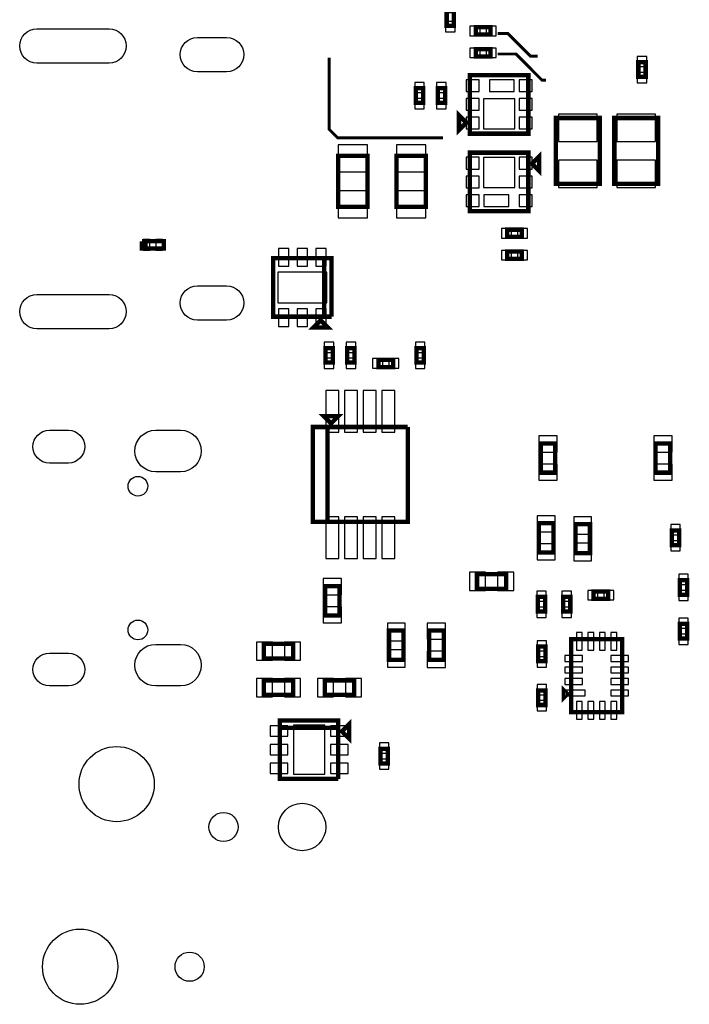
# Model space of a CAD drawing. Extents: x -187 to 3337, y -152 to 6400.
# Tile 1 of 11: x 17 to 935, y -152 to 1197. Entities that reach past the tile are written whole.
import ezdxf

# ---------------------------------------------------------------- set-up
doc = ezdxf.new("R2010")
doc.units = 0
for name, color, linetype in [('BG_BASY', 231, 'CONTINUOUS'), ('PG_ASSEMBLY_BOTTOM', 52, 'CONTINUOUS'), ('PIN_BOTTOM', 1, 'CONTINUOUS')]:
    doc.layers.add(name, color=color, linetype=linetype)

msp = doc.modelspace()

# ---------------------------------------------------------------- linework, layer by layer
at = {"layer": 'BG_BASY', "const_width": 4}
for points in [[(727, 1147), (717, 1147), (686, 1178), (672, 1178)], [(597, 1035), (453, 1035), (441, 1047), (441, 1145)], [(738, 1114), (733, 1114), (697, 1150), (672, 1150)]]:
    msp.add_lwpolyline(points, dxfattribs=at)
at = {"layer": 'PG_ASSEMBLY_BOTTOM', "const_width": 6}
for points in [[(602.1, 1188.54), (602.1, 1208.54), (612.1, 1208.54), (612.1, 1188.54), (602.1, 1188.54)], [(662.1, 1176.54), (642.1, 1176.54), (642.1, 1186.54), (662.1, 1186.54), (662.1, 1176.54)], [(662.1, 1146.54), (642.1, 1146.54), (642.1, 1156.54), (662.1, 1156.54), (662.1, 1146.54)], [(864.73, 1118.7), (864.73, 1138.7), (874.73, 1138.7), (874.73, 1118.7), (864.73, 1118.7)], [(634.02, 1040.87), (634.02, 1120.87), (714.02, 1120.87), (714.02, 1040.87), (634.02, 1040.87)], [(559.92, 1083.06), (559.92, 1103.06), (569.92, 1103.06), (569.92, 1083.06), (559.92, 1083.06)], [(589.92, 1083.06), (589.92, 1103.06), (599.92, 1103.06), (599.92, 1083.06), (589.92, 1083.06)], [(629.02, 1055.87), (619.02, 1045.87), (619.02, 1065.87), (629.02, 1055.87)], [(811.81, 1062.35), (811.81, 972.35), (751.81, 972.35), (751.81, 1062.35), (811.81, 1062.35)], [(891.81, 1062.35), (891.81, 972.35), (831.81, 972.35), (831.81, 1062.35), (891.81, 1062.35)], [(453.58, 940.62), (453.58, 1010.62), (493.58, 1010.62), (493.58, 940.62), (453.58, 940.62)], [(533.58, 940.62), (533.58, 1010.62), (573.58, 1010.62), (573.58, 940.62), (533.58, 940.62)], [(714.02, 1014.87), (714.02, 934.87), (634.02, 934.87), (634.02, 1014.87), (714.02, 1014.87)], [(719.02, 999.87), (729.02, 1009.87), (729.02, 989.87), (719.02, 999.87)], [(685.04, 909.4), (705.04, 909.4), (705.04, 899.4), (685.04, 899.4), (685.04, 909.4)], [(189.7, 893.62), (189.7, 883.62), (184.7, 883.62), (184.7, 893.62)], [(184.7, 893.62), (214.7, 893.62), (214.7, 883.62), (189.7, 883.62), (189.7, 893.62)], [(685.04, 879.4), (705.04, 879.4), (705.04, 869.4), (685.04, 869.4), (685.04, 879.4)], [(444.48, 790.22), (444.48, 870.22), (364.48, 870.22), (364.48, 790.22), (434.48, 790.22), (434.48, 870.22)], [(434.48, 870.22), (434.48, 790.22), (444.48, 790.22)], [(429.48, 785.22), (439.48, 775.22), (419.48, 775.22), (429.48, 785.22)], [(436.01, 727.29), (436.01, 747.29), (446.01, 747.29), (446.01, 727.29), (436.01, 727.29)], [(466.01, 727.29), (466.01, 747.29), (476.01, 747.29), (476.01, 727.29), (466.01, 727.29)], [(560.77, 727.29), (560.77, 747.29), (570.77, 747.29), (570.77, 727.29), (560.77, 727.29)], [(508.73, 731.27), (528.73, 731.27), (528.73, 721.27), (508.73, 721.27), (508.73, 731.27)], [(443.81, 644.12), (433.81, 654.12), (453.81, 654.12), (443.81, 644.12)], [(548.81, 639.12), (548.81, 509.12), (418.81, 509.12), (418.81, 639.12), (438.81, 639.12), (438.81, 509.12)], [(438.81, 509.12), (438.81, 639.12), (548.81, 639.12)], [(750.9, 616.6), (750.9, 576.6), (730.9, 576.6), (730.9, 616.6), (750.9, 616.6)], [(908.38, 616.6), (908.38, 576.6), (888.38, 576.6), (888.38, 616.6), (908.38, 616.6)], [(748.46, 507.36), (748.46, 467.36), (728.46, 467.36), (728.46, 507.36), (748.46, 507.36)], [(778.46, 466.18), (778.46, 506.18), (798.46, 506.18), (798.46, 466.18), (778.46, 466.18)], [(910.54, 477.4), (910.54, 497.4), (920.54, 497.4), (920.54, 477.4), (910.54, 477.4)], [(643.67, 437.63), (683.67, 437.63), (683.67, 417.63), (643.67, 417.63), (643.67, 437.63)], [(931.54, 429.4), (931.54, 409.4), (921.54, 409.4), (921.54, 429.4), (931.54, 429.4)], [(435.42, 381.15), (435.42, 421.15), (455.42, 421.15), (455.42, 381.15), (435.42, 381.15)], [(727.04, 386.42), (727.04, 406.42), (737.04, 406.42), (737.04, 386.42), (727.04, 386.42)], [(771.54, 406.42), (771.54, 386.42), (761.54, 386.42), (761.54, 406.42), (771.54, 406.42)], [(823.34, 403.73), (803.34, 403.73), (803.34, 413.73), (823.34, 413.73), (823.34, 403.73)], [(921.54, 349.4), (921.54, 369.4), (931.54, 369.4), (931.54, 349.4), (921.54, 349.4)], [(543.13, 360.27), (543.13, 320.27), (523.13, 320.27), (523.13, 360.27), (543.13, 360.27)], [(578.13, 320.27), (578.13, 360.27), (598.13, 360.27), (598.13, 320.27), (578.13, 320.27)], [(772.56, 348.42), (842.56, 348.42), (842.56, 248.42), (772.56, 248.42), (772.56, 348.42)], [(391.67, 322.18), (351.67, 322.18), (351.67, 342.18), (391.67, 342.18), (391.67, 322.18)], [(737.54, 338.42), (737.54, 318.42), (727.54, 318.42), (727.54, 338.42), (737.54, 338.42)], [(391.67, 272.18), (351.67, 272.18), (351.67, 292.18), (391.67, 292.18), (391.67, 272.18)], [(475.24, 272.18), (435.24, 272.18), (435.24, 292.18), (475.24, 292.18), (475.24, 272.18)], [(762.56, 268.42), (762.56, 278.42), (767.56, 273.42), (762.56, 268.42)], [(727.54, 258.42), (727.54, 278.42), (737.54, 278.42), (737.54, 258.42), (727.54, 258.42)], [(453.68, 157.21), (373.68, 157.21), (373.68, 237.21), (453.68, 237.21), (453.68, 227.21), (373.68, 227.21)], [(373.68, 227.21), (453.68, 227.21), (453.68, 157.21)], [(458.68, 222.21), (468.68, 232.21), (468.68, 212.21), (458.68, 222.21)], [(511.54, 178.4), (511.54, 198.4), (521.54, 198.4), (521.54, 178.4), (511.54, 178.4)]]:
    msp.add_lwpolyline(points, dxfattribs=at)
at = {"layer": 'PIN_BOTTOM'}
for points in [[(600.6, 1180.52), (613.6, 1180.52), (613.6, 1194.52), (600.6, 1194.52)], [(648.08, 1175.04), (648.08, 1188.04), (634.08, 1188.04), (634.08, 1175.04)], [(670.12, 1175.04), (670.12, 1188.04), (656.12, 1188.04), (656.12, 1175.04)], [(648.08, 1145.04), (648.08, 1158.04), (634.08, 1158.04), (634.08, 1145.04)], [(670.12, 1145.04), (670.12, 1158.04), (656.12, 1158.04), (656.12, 1145.04)], [(863.23, 1132.72), (876.23, 1132.72), (876.23, 1146.72), (863.23, 1146.72)], [(863.23, 1110.68), (876.23, 1110.68), (876.23, 1124.68), (863.23, 1124.68)], [(558.42, 1097.08), (571.42, 1097.08), (571.42, 1111.08), (558.42, 1111.08)], [(588.42, 1097.08), (601.42, 1097.08), (601.42, 1111.08), (588.42, 1111.08)], [(628.7, 1098.46), (646.7, 1098.46), (646.7, 1114.46), (628.7, 1114.46)], [(660.8, 1098.46), (694.8, 1098.46), (694.8, 1114.46), (660.8, 1114.46)], [(701.34, 1098.46), (719.34, 1098.46), (719.34, 1114.46), (701.34, 1114.46)], [(558.42, 1075.04), (571.42, 1075.04), (571.42, 1089.04), (558.42, 1089.04)], [(588.42, 1075.04), (601.42, 1075.04), (601.42, 1089.04), (588.42, 1089.04)], [(628.7, 1072.87), (646.7, 1072.87), (646.7, 1088.87), (628.7, 1088.87)], [(652.52, 1047.57), (695.52, 1047.57), (695.52, 1088.57), (652.52, 1088.57)], [(701.34, 1072.87), (719.34, 1072.87), (719.34, 1088.87), (701.34, 1088.87)], [(808.31, 1067.35), (755.31, 1067.35), (755.31, 1030.35), (808.31, 1030.35)], [(888.31, 1067.35), (835.31, 1067.35), (835.31, 1030.35), (888.31, 1030.35)], [(628.7, 1047.28), (646.7, 1047.28), (646.7, 1063.28), (628.7, 1063.28)], [(701.34, 1047.28), (719.34, 1047.28), (719.34, 1063.28), (701.34, 1063.28)], [(453.58, 988.62), (493.58, 988.62), (493.58, 1025.62), (453.58, 1025.62)], [(533.58, 988.62), (573.58, 988.62), (573.58, 1025.62), (533.58, 1025.62)], [(646.7, 1008.46), (628.7, 1008.46), (628.7, 992.46), (646.7, 992.46)], [(695.52, 1008.17), (652.52, 1008.17), (652.52, 967.17), (695.52, 967.17)], [(719.34, 1008.46), (701.34, 1008.46), (701.34, 992.46), (719.34, 992.46)], [(808.31, 1004.35), (755.31, 1004.35), (755.31, 967.35), (808.31, 967.35)], [(888.31, 1004.35), (835.31, 1004.35), (835.31, 967.35), (888.31, 967.35)], [(646.7, 982.87), (628.7, 982.87), (628.7, 966.87), (646.7, 966.87)], [(719.34, 982.87), (701.34, 982.87), (701.34, 966.87), (719.34, 966.87)], [(453.58, 925.62), (493.58, 925.62), (493.58, 962.62), (453.58, 962.62)], [(533.58, 925.62), (573.58, 925.62), (573.58, 962.62), (533.58, 962.62)], [(646.7, 957.28), (628.7, 957.28), (628.7, 941.28), (646.7, 941.28)], [(687.24, 957.28), (653.24, 957.28), (653.24, 941.28), (687.24, 941.28)], [(719.34, 957.28), (701.34, 957.28), (701.34, 941.28), (719.34, 941.28)], [(677.02, 910.9), (677.02, 897.9), (691.02, 897.9), (691.02, 910.9)], [(699.06, 910.9), (699.06, 897.9), (713.06, 897.9), (713.06, 910.9)], [(186.54, 896.12), (186.54, 881.12), (195.54, 881.12), (195.54, 896.12)], [(203.86, 896.12), (203.86, 881.12), (212.86, 881.12), (212.86, 896.12)], [(371.89, 859.56), (385.89, 859.56), (385.89, 883.56), (371.89, 883.56)], [(397.48, 859.56), (411.48, 859.56), (411.48, 883.56), (397.48, 883.56)], [(423.07, 859.56), (437.07, 859.56), (437.07, 883.56), (423.07, 883.56)], [(677.02, 880.9), (677.02, 867.9), (691.02, 867.9), (691.02, 880.9)], [(699.06, 880.9), (699.06, 867.9), (713.06, 867.9), (713.06, 880.9)], [(370.98, 809.22), (437.98, 809.22), (437.98, 851.22), (370.98, 851.22)], [(371.89, 776.88), (385.89, 776.88), (385.89, 800.88), (371.89, 800.88)], [(397.48, 776.88), (411.48, 776.88), (411.48, 800.88), (397.48, 800.88)], [(423.07, 776.88), (437.07, 776.88), (437.07, 800.88), (423.07, 800.88)], [(434.51, 741.31), (447.51, 741.31), (447.51, 755.31), (434.51, 755.31)], [(464.51, 741.31), (477.51, 741.31), (477.51, 755.31), (464.51, 755.31)], [(559.27, 741.31), (572.27, 741.31), (572.27, 755.31), (559.27, 755.31)], [(434.51, 719.27), (447.51, 719.27), (447.51, 733.27), (434.51, 733.27)], [(464.51, 719.27), (477.51, 719.27), (477.51, 733.27), (464.51, 733.27)], [(500.71, 732.77), (500.71, 719.77), (514.71, 719.77), (514.71, 732.77)], [(522.75, 732.77), (522.75, 719.77), (536.75, 719.77), (536.75, 732.77)], [(559.27, 719.27), (572.27, 719.27), (572.27, 733.27), (559.27, 733.27)], [(436.42, 689.23), (436.42, 632.23), (454.42, 632.23), (454.42, 689.23)], [(462.01, 689.23), (462.01, 632.23), (480.01, 632.23), (480.01, 689.23)], [(487.61, 689.23), (487.61, 632.23), (505.61, 632.23), (505.61, 689.23)], [(513.2, 689.23), (513.2, 632.23), (531.2, 632.23), (531.2, 689.23)], [(753.4, 626.89), (728.4, 626.89), (728.4, 604.89), (753.4, 604.89)], [(910.88, 626.89), (885.88, 626.89), (885.88, 604.89), (910.88, 604.89)], [(753.4, 588.31), (728.4, 588.31), (728.4, 566.31), (753.4, 566.31)], [(910.88, 588.31), (885.88, 588.31), (885.88, 566.31), (910.88, 566.31)], [(454.42, 459.01), (454.42, 516.01), (436.42, 516.01), (436.42, 459.01)], [(480.01, 459.01), (480.01, 516.01), (462.01, 516.01), (462.01, 459.01)], [(505.61, 459.01), (505.61, 516.01), (487.61, 516.01), (487.61, 459.01)], [(531.2, 459.01), (531.2, 516.01), (513.2, 516.01), (513.2, 459.01)], [(750.96, 517.65), (725.96, 517.65), (725.96, 495.65), (750.96, 495.65)], [(776.46, 492.29), (800.46, 492.29), (800.46, 516.29), (776.46, 516.29)], [(909.04, 491.42), (922.04, 491.42), (922.04, 505.42), (909.04, 505.42)], [(750.96, 479.07), (725.96, 479.07), (725.96, 457.07), (750.96, 457.07)], [(776.46, 456.07), (800.46, 456.07), (800.46, 480.07), (776.46, 480.07)], [(909.04, 469.38), (922.04, 469.38), (922.04, 483.38), (909.04, 483.38)], [(633.38, 440.13), (633.38, 415.13), (655.38, 415.13), (655.38, 440.13)], [(671.96, 440.13), (671.96, 415.13), (693.96, 415.13), (693.96, 440.13)], [(933.04, 437.42), (920.04, 437.42), (920.04, 423.42), (933.04, 423.42)], [(432.92, 409.44), (457.92, 409.44), (457.92, 431.44), (432.92, 431.44)], [(725.54, 400.44), (738.54, 400.44), (738.54, 414.44), (725.54, 414.44)], [(773.04, 414.44), (760.04, 414.44), (760.04, 400.44), (773.04, 400.44)], [(809.32, 402.23), (809.32, 415.23), (795.32, 415.23), (795.32, 402.23)], [(831.36, 402.23), (831.36, 415.23), (817.36, 415.23), (817.36, 402.23)], [(933.04, 415.38), (920.04, 415.38), (920.04, 401.38), (933.04, 401.38)], [(432.92, 370.86), (457.92, 370.86), (457.92, 392.86), (432.92, 392.86)], [(725.54, 378.4), (738.54, 378.4), (738.54, 392.4), (725.54, 392.4)], [(773.04, 392.4), (760.04, 392.4), (760.04, 378.4), (773.04, 378.4)], [(545.13, 370.38), (521.13, 370.38), (521.13, 346.38), (545.13, 346.38)], [(575.63, 348.56), (600.63, 348.56), (600.63, 370.56), (575.63, 370.56)], [(920.04, 363.42), (933.04, 363.42), (933.04, 377.42), (920.04, 377.42)], [(787.94, 357.66), (779.94, 357.66), (779.94, 333.66), (787.94, 333.66)], [(803.69, 357.66), (795.69, 357.66), (795.69, 333.66), (803.69, 333.66)], [(819.43, 357.66), (811.43, 357.66), (811.43, 333.66), (819.43, 333.66)], [(835.18, 357.66), (827.18, 357.66), (827.18, 333.66), (835.18, 333.66)], [(920.04, 341.38), (933.04, 341.38), (933.04, 355.38), (920.04, 355.38)], [(363.38, 319.68), (363.38, 344.68), (341.38, 344.68), (341.38, 319.68)], [(401.96, 319.68), (401.96, 344.68), (379.96, 344.68), (379.96, 319.68)], [(739.04, 346.44), (726.04, 346.44), (726.04, 332.44), (739.04, 332.44)], [(545.13, 334.16), (521.13, 334.16), (521.13, 310.16), (545.13, 310.16)], [(575.63, 309.98), (600.63, 309.98), (600.63, 331.98), (575.63, 331.98)], [(739.04, 324.4), (726.04, 324.4), (726.04, 310.4), (739.04, 310.4)], [(764.06, 326.04), (764.06, 318.04), (788.06, 318.04), (788.06, 326.04)], [(827.06, 326.04), (827.06, 318.04), (851.06, 318.04), (851.06, 326.04)], [(764.06, 310.29), (764.06, 302.29), (788.06, 302.29), (788.06, 310.29)], [(827.06, 310.29), (827.06, 302.29), (851.06, 302.29), (851.06, 310.29)], [(363.38, 269.68), (363.38, 294.68), (341.38, 294.68), (341.38, 269.68)], [(401.96, 269.68), (401.96, 294.68), (379.96, 294.68), (379.96, 269.68)], [(446.95, 269.68), (446.95, 294.68), (424.95, 294.68), (424.95, 269.68)], [(485.53, 269.68), (485.53, 294.68), (463.53, 294.68), (463.53, 269.68)], [(726.04, 272.44), (739.04, 272.44), (739.04, 286.44), (726.04, 286.44)], [(764.06, 294.55), (764.06, 286.55), (788.06, 286.55), (788.06, 294.55)], [(827.06, 294.55), (827.06, 286.55), (851.06, 286.55), (851.06, 294.55)], [(764.03, 278.8), (764.03, 270.8), (792.03, 270.8), (792.03, 278.8)], [(827.06, 278.8), (827.06, 270.8), (851.06, 270.8), (851.06, 278.8)], [(726.04, 250.4), (739.04, 250.4), (739.04, 264.4), (726.04, 264.4)], [(787.94, 263.18), (779.94, 263.18), (779.94, 239.18), (787.94, 239.18)], [(803.69, 263.18), (795.69, 263.18), (795.69, 239.18), (803.69, 239.18)], [(819.43, 263.18), (811.43, 263.18), (811.43, 239.18), (819.43, 239.18)], [(835.18, 263.18), (827.18, 263.18), (827.18, 239.18), (835.18, 239.18)], [(384.34, 215.8), (384.34, 229.8), (360.34, 229.8), (360.34, 215.8)], [(435.18, 163.71), (435.18, 230.71), (392.18, 230.71), (392.18, 163.71)], [(467.02, 215.8), (467.02, 229.8), (443.02, 229.8), (443.02, 215.8)], [(384.34, 190.21), (384.34, 204.21), (360.34, 204.21), (360.34, 190.21)], [(467.02, 190.21), (467.02, 204.21), (443.02, 204.21), (443.02, 190.21)], [(510.04, 192.42), (523.04, 192.42), (523.04, 206.42), (510.04, 206.42)], [(384.34, 164.62), (384.34, 178.62), (360.34, 178.62), (360.34, 164.62)], [(467.02, 164.62), (467.02, 178.62), (443.02, 178.62), (443.02, 164.62)], [(510.04, 170.38), (523.04, 170.38), (523.04, 184.38), (510.04, 184.38)]]:
    msp.add_lwpolyline(points, close=True, dxfattribs=at)
for points in [[(139.68, 1137.45), (40.68, 1137.45, -1), (40.68, 1184.45), (139.68, 1184.45, -1)], [(300.7, 1125.64), (260.7, 1125.64, -1), (260.7, 1172.64), (300.7, 1172.64, -1)], [(300.7, 785.48), (260.7, 785.48, -1), (260.7, 832.48), (300.7, 832.48, -1)], [(139.68, 773.67), (40.68, 773.67, -1), (40.68, 820.67), (139.68, 820.67, -1)], [(83.87, 589.68), (57.87, 589.68, -1), (57.87, 634.68), (83.87, 634.68, -1)], [(237.47, 577.77), (203.47, 577.77, -1), (203.47, 634.77), (237.47, 634.77, -1)], [(237.47, 284.47), (203.47, 284.47, -1), (203.47, 341.47), (237.47, 341.47, -1)], [(83.87, 284.56), (57.87, 284.56, -1), (57.87, 329.56), (83.87, 329.56, -1)]]:
    msp.add_lwpolyline(points, format="xyb", close=True, dxfattribs=at)
for centre, radius in [((179.14, 558.04), 13.5), ((179.14, 361.2), 13.5), ((149.99, 150), 51.5), ((404.1, 91.32), 32.5), ((296.45, 91.32), 20), ((100, -100), 51.5), ((250, -100), 20)]:
    msp.add_circle(centre, radius, dxfattribs=at)

doc.saveas('drawing.dxf')
